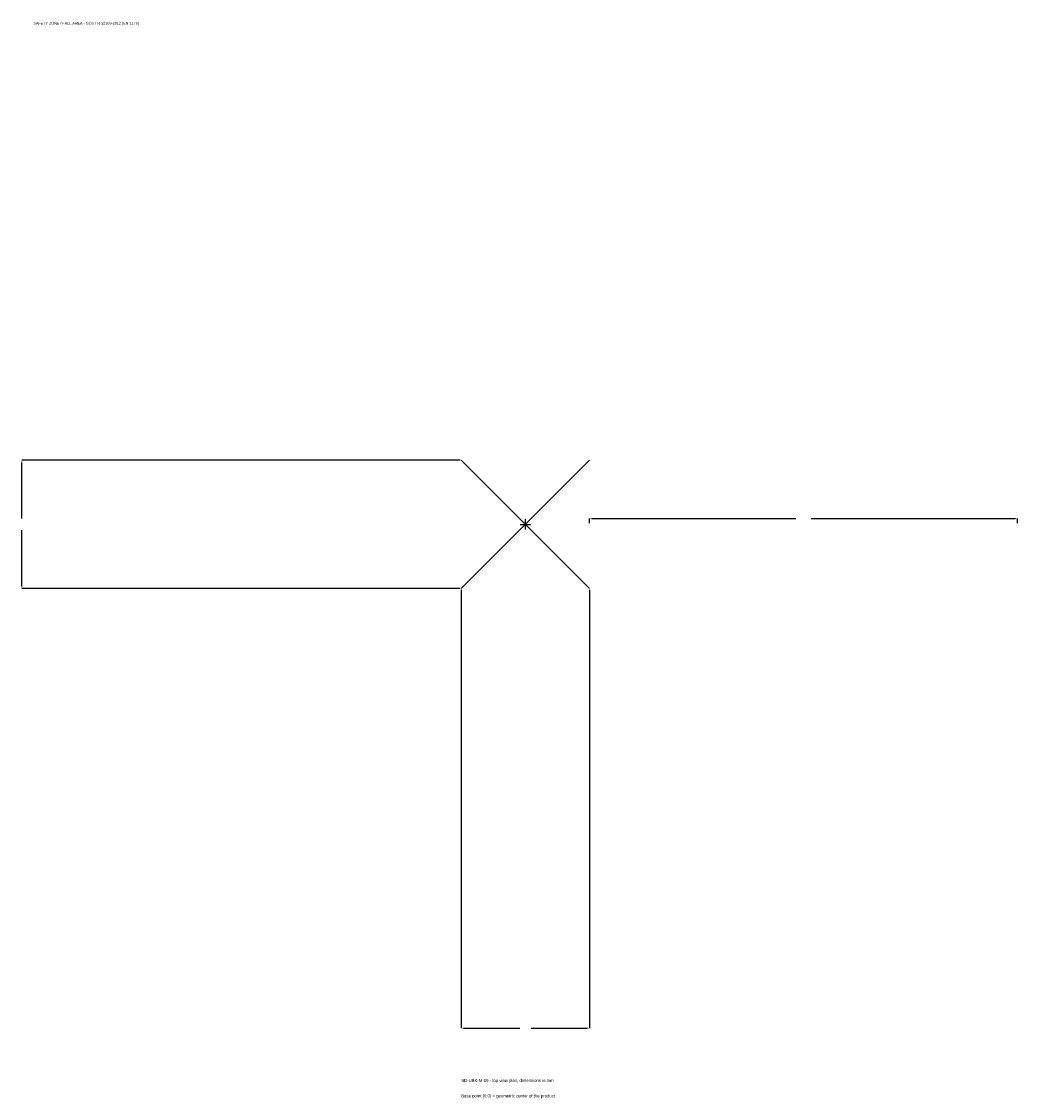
# Model space of a CAD drawing. Extents: x -1767 to 1725, y -2012 to 1763.
import ezdxf

# ---------------------------------------------------------------- set-up
doc = ezdxf.new("R2010")
doc.units = 0
for name, color, linetype in [('GP_MAF_zona_bezopasnosti', 1, 'Continuous'), ('ZSK_DANNYE', 3, 'Continuous'), ('ZSK_KONTUR', 7, 'Continuous'), ('ZSK_RAZMERY', 8, 'Continuous')]:
    doc.layers.add(name, color=color, linetype=linetype)
doc.dimstyles.new('ORION', dxfattribs={"dimtxt": 13.5, "dimasz": 8.1, "dimexe": 1.25, "dimexo": 4.05, "dimtad": 1, "dimcen": 2.5, "dimazin": 3, "dimtfac": 1, "dimtmove": 0, "dimatfit": 3})

# ---------------------------------------------------------------- blocks, each defined once
blk = doc.blocks.new('_CLOSEDFILLED')
at = {"color": 0, "linetype": 'BYBLOCK'}
blk.add_solid([(-1, 0.16), (0, 0), (-1, -0.16)], dxfattribs=at)
blk = doc.blocks.new('*D1')
for p, q in [((-225, -229.05), (-225, -1765.5)), ((225, -229.05), (225, -1765.5)), ((-216.9, -1765.5), (-20.25, -1765.5)), ((20.25, -1765.5), (216.9, -1765.5))]:
    blk.add_line(p, q)
at = {"layer": 'Defpoints'}
for p in [(-225, -225), (225, -225), (-225, -1765.5)]:
    blk.add_point(p, dxfattribs=at)
at = {"layer": 'ZSK_RAZMERY', "xscale": 8.1, "yscale": 8.1, "rotation": 180}
blk.add_blockref('_CLOSEDFILLED', (-225, -1765.5), dxfattribs=at)
at = {"layer": 'ZSK_RAZMERY', "xscale": 8.1, "yscale": 8.1}
blk.add_blockref('_CLOSEDFILLED', (225, -1765.5), dxfattribs=at)
blk = doc.blocks.new('*D2')
for p, q in [((-229.05, 225), (-1765.5, 225)), ((-1765.5, 20.25), (-1765.5, 216.9)), ((-1765.5, -216.9), (-1765.5, -20.25)), ((-229.05, -225), (-1765.5, -225))]:
    blk.add_line(p, q)
at = {"layer": 'Defpoints'}
for p in [(-225, 225), (-1765.5, -225), (-225, -225)]:
    blk.add_point(p, dxfattribs=at)
at = {"layer": 'ZSK_RAZMERY', "xscale": 8.1, "yscale": 8.1}
for p, rotation in [((-1765.5, 225), 90), ((-1765.5, -225), 270)]:
    blk.add_blockref('_CLOSEDFILLED', p, dxfattribs=dict(at, rotation=rotation))
blk = doc.blocks.new('*D3')
for p, q in [((225, 4.05), (225, 20.25)), ((233.1, 20.25), (948, 20.25)), ((1002, 20.25), (1716.9, 20.25)), ((1725, 4.05), (1725, 20.25))]:
    blk.add_line(p, q)
at = {"layer": 'Defpoints'}
for p in [(225, 20.25), (225, 0), (1725, 0)]:
    blk.add_point(p, dxfattribs=at)
at = {"layer": 'ZSK_RAZMERY', "xscale": 8.1, "yscale": 8.1, "rotation": 180}
blk.add_blockref('_CLOSEDFILLED', (225, 20.25), dxfattribs=at)
at = {"layer": 'ZSK_RAZMERY', "xscale": 8.1, "yscale": 8.1}
blk.add_blockref('_CLOSEDFILLED', (1725, 20.25), dxfattribs=at)
blk = doc.blocks.new('B1')
at = {"layer": 'ZSK_KONTUR'}
for p, q in [((-225, -225), (225, 225)), ((-225, 225), (225, -225))]:
    blk.add_line(p, q, dxfattribs=at)
at = {"layer": 'ZSK_RAZMERY'}
for p, q in [((-18, 0), (18, 0)), ((0, -18), (0, 18))]:
    blk.add_line(p, q, dxfattribs=at)
at = {"layer": 'GP_MAF_zona_bezopasnosti', "color": 1}
blk.add_text('SAFETY ZONE / FALL AREA - GOST R 52169-2012 (EN 1176)', height=9.45, dxfattribs=at).set_placement((-1725, 1752))
at = {"layer": 'ZSK_RAZMERY'}
dim = blk.add_linear_dim(base=(-1765.5, -225), p1=(-225, -225), p2=(-225, 225), angle=90, dimstyle='ORION', dxfattribs=at)
dim.commit()
dim.dimension.update_dxf_attribs({"geometry": '*D2', "text_midpoint": (-1765.5, 0)})
for base, p1, p2, picture, middle in [((225, 20.25), (225, 0), (1725, 0), '*D3', (975, 20.25)), ((-225, -1765.5), (-225, -225), (225, -225), '*D1', (0, -1765.5))]:
    dim = blk.add_linear_dim(base=base, p1=p1, p2=p2, dimstyle='ORION', dxfattribs=at)
    dim.commit()
    dim.dimension.update_dxf_attribs({"geometry": picture, "text_midpoint": middle})

msp = doc.modelspace()

# ---------------------------------------------------------------- block references
msp.add_blockref('B1', (0, 0))

# ---------------------------------------------------------------- texts
at = {"layer": 'ZSK_DANNYE', "color": 3}
msp.add_text('SD-UBK-M-19 - top view plan, dimensions in mm', height=10.8, dxfattribs=at).set_placement((-225, -1954.5))
at = {"layer": 'ZSK_DANNYE', "color": 7}
msp.add_text('Base point (0,0) = geometric center of the product', height=10.8, dxfattribs=at).set_placement((-225, -2008.5))

doc.saveas('drawing.dxf')
